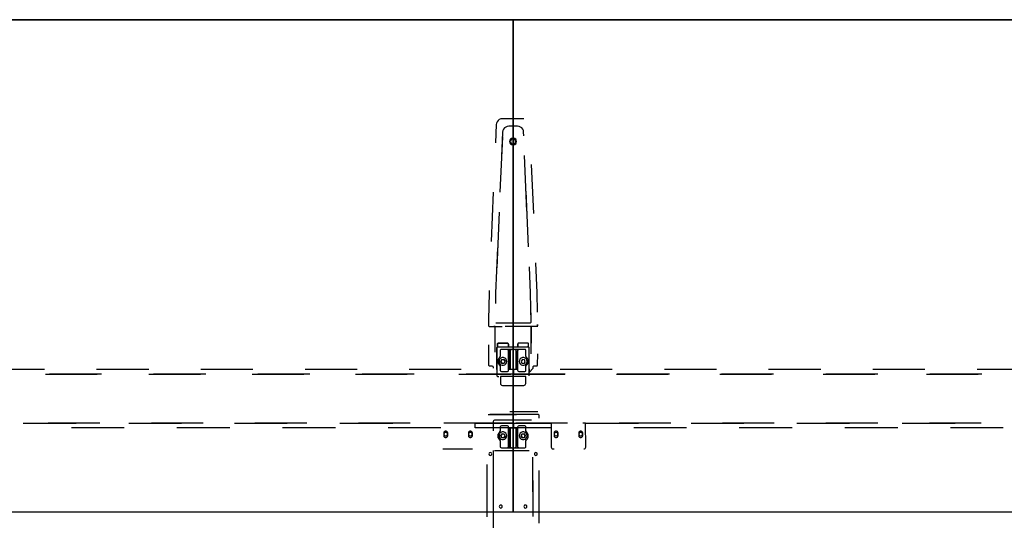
# Model space of a CAD drawing. Header units: metres. Extents: x 6.77 to 13.17, y -3.52 to -1.81.
# Tile 4 of 8: x 8.37 to 9.97, y -2.65 to -1.81. Entities that reach past the tile are written whole.
import ezdxf

# ---------------------------------------------------------------- set-up
doc = ezdxf.new("R2010")
doc.units = ezdxf.units.M
doc.header["$MEASUREMENT"] = 0

# ---------------------------------------------------------------- blocks, each defined once
blk = doc.blocks.new('5863c800-ed52-4f6c-920e-e734873ff803')
at = {"color": 252, "lineweight": 25, "true_color": 0x848484}
for p, q in [((9.1405, -1.9813), (9.1393, -2.011)), ((9.1855, -1.9717), (9.1505, -1.9717)), ((9.1751, -1.9839), (9.1609, -1.9839)), ((9.1509, -1.9935), (9.1492, -2.0333)), ((9.1854, -1.9993), (9.1851, -1.9935)), ((9.1506, -2.0009), (9.1467, -2.0912)), ((9.1906, -2.122), (9.1868, -2.0317)), ((9.2016, -2.126), (9.1982, -2.046)), ((9.1359, -2.0911), (9.1326, -2.1711)), ((9.1931, -2.18), (9.1892, -2.0897)), ((9.1453, -2.1236), (9.1415, -2.2139)), ((9.1428, -2.1816), (9.1397, -2.2551)), ((9.207, -2.2548), (9.2049, -2.2061)), ((9.1963, -2.2551), (9.1945, -2.2123)), ((9.1291, -2.2548), (9.1281, -2.2985)), ((9.1292, -2.2511), (9.1291, -2.2548)), ((9.1397, -2.2551), (9.1394, -2.2719)), ((9.1972, -2.3027), (9.1963, -2.2551)), ((9.2076, -2.2861), (9.207, -2.2548)), ((9.1972, -2.3027), (9.1966, -2.2704)), ((9.1281, -2.2985), (9.1281, -2.3082)), ((9.1398, -2.3037), (9.1962, -2.3037)), ((9.1291, -2.3092), (9.1505, -2.3092)), ((9.1388, -2.3092), (9.1367, -2.3092)), ((9.1388, -2.3511), (9.1388, -2.3092)), ((9.1973, -2.3092), (9.1549, -2.3092)), ((9.1973, -2.354), (9.1973, -2.3092)), ((9.1973, -2.3092), (9.1973, -2.3363)), ((9.2069, -2.3092), (9.1973, -2.3092)), ((9.2079, -2.3062), (9.2079, -2.3082)), ((9.2079, -2.3099), (9.2079, -2.3062)), ((9.128, -2.3391), (9.1281, -2.3722)), ((9.1417, -2.3434), (9.1417, -2.3898)), ((9.1417, -2.3794), (9.1417, -2.3434)), ((9.1427, -2.3383), (9.1427, -2.3424)), ((9.1427, -2.3424), (9.1427, -2.3383)), ((9.1427, -2.3424), (9.1606, -2.3424)), ((9.1447, -2.3363), (9.1586, -2.3363)), ((9.1586, -2.3363), (9.1447, -2.3363)), ((9.147, -2.3488), (9.147, -2.358)), ((9.147, -2.3488), (9.147, -2.358)), ((9.1588, -2.3468), (9.149, -2.3468)), ((9.168, -2.3468), (9.149, -2.3468)), ((9.1652, -2.3468), (9.1588, -2.3468)), ((9.1606, -2.3383), (9.1606, -2.3424)), ((9.1606, -2.3424), (9.1606, -2.3383)), ((9.1606, -2.3424), (9.1755, -2.3424)), ((9.1608, -2.3804), (9.1608, -2.3488)), ((9.1608, -2.3488), (9.1608, -2.3786)), ((9.1632, -2.3488), (9.1632, -2.3786)), ((9.1632, -2.3786), (9.1632, -2.3488)), ((9.168, -2.3468), (9.1652, -2.3468)), ((9.187, -2.3468), (9.168, -2.3468)), ((9.1708, -2.3468), (9.168, -2.3468)), ((9.1772, -2.3468), (9.1708, -2.3468)), ((9.1728, -2.3488), (9.1728, -2.3786)), ((9.1728, -2.3786), (9.1728, -2.3488)), ((9.1752, -2.3786), (9.1752, -2.3488)), ((9.1752, -2.3488), (9.1752, -2.3804)), ((9.1755, -2.3383), (9.1755, -2.3424)), ((9.1755, -2.3424), (9.1755, -2.3383)), ((9.1755, -2.3424), (9.1933, -2.3424)), ((9.187, -2.3468), (9.1772, -2.3468)), ((9.1913, -2.3363), (9.1775, -2.3363)), ((9.189, -2.358), (9.189, -2.3488)), ((9.189, -2.358), (9.189, -2.3488)), ((9.1933, -2.3424), (9.1912, -2.3424)), ((9.1933, -2.3424), (9.1933, -2.3383)), ((9.1943, -2.3898), (9.1943, -2.3434)), ((9.1481, -2.3667), (9.1494, -2.3635)), ((9.1494, -2.3635), (9.1481, -2.3667)), ((9.1481, -2.3667), (9.1502, -2.3694)), ((9.1502, -2.3694), (9.1481, -2.3667)), ((9.1528, -2.363), (9.1494, -2.3635)), ((9.1494, -2.3635), (9.1528, -2.363)), ((9.1549, -2.3658), (9.1528, -2.363)), ((9.1528, -2.363), (9.1549, -2.3658)), ((9.1549, -2.3658), (9.1536, -2.3689)), ((9.1536, -2.3689), (9.1549, -2.3658)), ((9.1832, -2.363), (9.1811, -2.3658)), ((9.1832, -2.363), (9.1811, -2.3658)), ((9.1811, -2.3658), (9.1824, -2.3689)), ((9.1811, -2.3658), (9.1824, -2.3689)), ((9.1866, -2.3635), (9.1832, -2.363)), ((9.1866, -2.3635), (9.1832, -2.363)), ((9.1858, -2.3694), (9.1879, -2.3667)), ((9.1858, -2.3694), (9.1879, -2.3667)), ((9.1879, -2.3667), (9.1866, -2.3635)), ((9.1879, -2.3667), (9.1866, -2.3635)), ((9.2079, -2.3722), (9.208, -2.3539)), ((8.322, -2.379), (8.4066, -2.379)), ((8.4913, -2.379), (8.5759, -2.379)), ((8.6606, -2.379), (8.7453, -2.379)), ((8.8299, -2.379), (8.9146, -2.379)), ((8.9993, -2.379), (9.0839, -2.379)), ((9.1291, -2.3732), (9.1334, -2.3732)), ((9.1354, -2.3752), (9.1354, -2.377)), ((9.1409, -2.3794), (9.1417, -2.3794)), ((9.147, -2.374), (9.147, -2.3804)), ((9.147, -2.374), (9.147, -2.3804)), ((9.149, -2.3824), (9.1588, -2.3824)), ((9.149, -2.3824), (9.1588, -2.3824)), ((9.1502, -2.3694), (9.1536, -2.3689)), ((9.1536, -2.3689), (9.1502, -2.3694)), ((9.1608, -2.3786), (9.1632, -2.3786)), ((9.1608, -2.3786), (9.1752, -2.3786)), ((9.1608, -2.3804), (9.1608, -2.3786)), ((9.1632, -2.3786), (9.1728, -2.3786)), ((9.1686, -2.379), (9.1686, -2.387)), ((9.1728, -2.3786), (9.1752, -2.3786)), ((9.1752, -2.3786), (9.1752, -2.3804)), ((9.1772, -2.3824), (9.187, -2.3824)), ((9.1772, -2.3824), (9.187, -2.3824)), ((9.1824, -2.3689), (9.1858, -2.3694)), ((9.1824, -2.3689), (9.1858, -2.3694)), ((9.189, -2.3804), (9.189, -2.374)), ((9.189, -2.3804), (9.189, -2.374)), ((9.1943, -2.384), (9.2006, -2.3771)), ((9.1943, -2.3794), (9.1943, -2.384)), ((9.1951, -2.3794), (9.1943, -2.3794)), ((9.2006, -2.3771), (9.2006, -2.3752)), ((9.2026, -2.3732), (9.2069, -2.3732)), ((9.2446, -2.379), (9.3293, -2.379)), ((9.414, -2.379), (9.4986, -2.379)), ((9.5833, -2.379), (9.668, -2.379)), ((9.7526, -2.379), (9.8373, -2.379)), ((9.922, -2.379), (10.0066, -2.379)), ((8.408, -2.387), (8.492, -2.387)), ((8.4993, -2.387), (8.4146, -2.387)), ((8.576, -2.387), (8.66, -2.387)), ((8.6686, -2.387), (8.5839, -2.387)), ((8.7441, -2.387), (8.8281, -2.387)), ((8.8379, -2.387), (8.7533, -2.387)), ((8.9121, -2.387), (8.9961, -2.387)), ((9.0073, -2.387), (8.9226, -2.387)), ((9.0801, -2.387), (9.1641, -2.387)), ((9.1686, -2.387), (9.0919, -2.387)), ((9.1427, -2.3908), (9.1448, -2.3908)), ((9.1885, -2.3908), (9.1476, -2.3908)), ((9.1476, -2.3908), (9.1476, -2.4023)), ((9.2526, -2.387), (9.168, -2.387)), ((9.168, -2.387), (9.252, -2.387)), ((9.1885, -2.4023), (9.1885, -2.3908)), ((9.336, -2.387), (9.42, -2.387)), ((9.422, -2.387), (9.3373, -2.387)), ((9.504, -2.387), (9.588, -2.387)), ((9.5913, -2.387), (9.5066, -2.387)), ((9.672, -2.387), (9.756, -2.387)), ((9.7606, -2.387), (9.676, -2.387)), ((9.84, -2.387), (9.924, -2.387)), ((9.93, -2.387), (9.8453, -2.387)), ((9.1506, -2.4053), (9.1855, -2.4053)), ((9.1277, -2.4525), (9.1734, -2.4525)), ((9.2086, -2.4525), (9.1304, -2.4525)), ((9.2086, -2.4525), (9.1304, -2.4525)), ((9.1358, -2.4638), (9.1358, -2.479)), ((9.1358, -2.4638), (9.1358, -2.479)), ((9.1982, -2.4618), (9.1378, -2.4618)), ((9.1982, -2.4618), (9.1378, -2.4618)), ((9.1982, -2.4618), (9.1418, -2.4618)), ((9.1982, -2.4618), (9.1418, -2.4618)), ((9.2083, -2.4482), (9.1626, -2.4482)), ((9.2106, -2.4584), (9.2106, -2.4544)), ((9.2106, -2.4584), (9.2106, -2.4544)), ((8.3721, -2.4665), (8.4578, -2.4665)), ((8.4966, -2.4665), (8.4125, -2.4665)), ((8.5361, -2.474), (8.4503, -2.474)), ((8.5436, -2.4665), (8.6294, -2.4665)), ((8.6646, -2.4665), (8.5806, -2.4665)), ((8.7076, -2.474), (8.6218, -2.474)), ((8.7152, -2.4665), (8.8009, -2.4665)), ((8.8326, -2.4665), (8.7486, -2.4665)), ((8.8792, -2.474), (8.7934, -2.474)), ((8.8867, -2.4665), (8.9725, -2.4665)), ((9.0006, -2.4665), (8.9166, -2.4665)), ((9.0507, -2.474), (8.9649, -2.474)), ((9.1036, -2.4665), (9.0553, -2.4665)), ((9.1686, -2.4665), (9.0846, -2.4665)), ((9.1065, -2.474), (9.1065, -2.4665)), ((9.1065, -2.4665), (9.1686, -2.4665)), ((9.1686, -2.474), (9.1065, -2.474)), ((9.147, -2.4729), (9.147, -2.4793)), ((9.147, -2.4729), (9.147, -2.4793)), ((9.147, -2.4729), (9.147, -2.4793)), ((9.147, -2.4729), (9.147, -2.4793)), ((9.1588, -2.4709), (9.149, -2.4709)), ((9.1588, -2.4709), (9.149, -2.4709)), ((9.1588, -2.4709), (9.149, -2.4709)), ((9.1588, -2.4709), (9.149, -2.4709)), ((9.1608, -2.4748), (9.1608, -2.4729)), ((9.1608, -2.5045), (9.1608, -2.4729)), ((9.1608, -2.5045), (9.1608, -2.4729)), ((9.1608, -2.4748), (9.1608, -2.4729)), ((9.1632, -2.4748), (9.1608, -2.4748)), ((9.1608, -2.4748), (9.1608, -2.5045)), ((9.1752, -2.4748), (9.1608, -2.4748)), ((9.1608, -2.4748), (9.1608, -2.5045)), ((9.1632, -2.4748), (9.1608, -2.4748)), ((9.1752, -2.4748), (9.1608, -2.4748)), ((9.1728, -2.4748), (9.1632, -2.4748)), ((9.1632, -2.5045), (9.1632, -2.4748)), ((9.1632, -2.4748), (9.1632, -2.5045)), ((9.1632, -2.5045), (9.1632, -2.4748)), ((9.1728, -2.4748), (9.1632, -2.4748)), ((9.1632, -2.4748), (9.1632, -2.5045)), ((9.168, -2.474), (9.168, -2.4665)), ((9.168, -2.4665), (9.2301, -2.4665)), ((9.2301, -2.474), (9.168, -2.474)), ((9.1686, -2.4665), (9.1686, -2.474)), ((9.2565, -2.4665), (9.1725, -2.4665)), ((9.1728, -2.4748), (9.1728, -2.5045)), ((9.1728, -2.5045), (9.1728, -2.4748)), ((9.1752, -2.4748), (9.1728, -2.4748)), ((9.1728, -2.4748), (9.1728, -2.5045)), ((9.1728, -2.5045), (9.1728, -2.4748)), ((9.1752, -2.4748), (9.1728, -2.4748)), ((9.1752, -2.4729), (9.1752, -2.4748)), ((9.1752, -2.4729), (9.1752, -2.5045)), ((9.1752, -2.4729), (9.1752, -2.5045)), ((9.1752, -2.4729), (9.1752, -2.4748)), ((9.1752, -2.5045), (9.1752, -2.4748)), ((9.1752, -2.5045), (9.1752, -2.4748)), ((9.187, -2.4709), (9.1772, -2.4709)), ((9.187, -2.4709), (9.1772, -2.4709)), ((9.187, -2.4709), (9.1772, -2.4709)), ((9.187, -2.4709), (9.1772, -2.4709)), ((9.189, -2.4793), (9.189, -2.4729)), ((9.189, -2.4793), (9.189, -2.4729)), ((9.189, -2.4793), (9.189, -2.4729)), ((9.189, -2.4793), (9.189, -2.4729)), ((9.2301, -2.4665), (9.23, -2.5055)), ((9.2301, -2.4665), (9.2301, -2.474)), ((9.233, -2.4665), (9.2301, -2.4665)), ((9.2858, -2.4665), (9.2813, -2.4665)), ((9.286, -2.5055), (9.2858, -2.4665)), ((9.2859, -2.4665), (9.3716, -2.4665)), ((9.4245, -2.4665), (9.3405, -2.4665)), ((9.4499, -2.474), (9.3641, -2.474)), ((9.4574, -2.4665), (9.5432, -2.4665)), ((9.5925, -2.4665), (9.5085, -2.4665)), ((9.6214, -2.474), (9.5356, -2.474)), ((9.629, -2.4665), (9.7147, -2.4665)), ((9.7605, -2.4665), (9.6765, -2.4665)), ((9.793, -2.474), (9.7072, -2.474)), ((9.8005, -2.4665), (9.8863, -2.4665)), ((9.9285, -2.4665), (9.8445, -2.4665)), ((9.9645, -2.474), (9.8787, -2.474)), ((9.0554, -2.4825), (9.0554, -2.4865)), ((9.0554, -2.4825), (9.0554, -2.4865)), ((9.0619, -2.4865), (9.0619, -2.4825)), ((9.0619, -2.4865), (9.0619, -2.4825)), ((9.0954, -2.4825), (9.0954, -2.4865)), ((9.0954, -2.4825), (9.0954, -2.4865)), ((9.1019, -2.4865), (9.1019, -2.4825)), ((9.1019, -2.4865), (9.1019, -2.4825)), ((9.147, -2.4953), (9.147, -2.5045)), ((9.147, -2.4953), (9.147, -2.5045)), ((9.147, -2.4953), (9.147, -2.5045)), ((9.147, -2.4953), (9.147, -2.5045)), ((9.1502, -2.4839), (9.1481, -2.4867)), ((9.1502, -2.4839), (9.1481, -2.4867)), ((9.1481, -2.4867), (9.1502, -2.4839)), ((9.1481, -2.4867), (9.1502, -2.4839)), ((9.1481, -2.4867), (9.1494, -2.4899)), ((9.1481, -2.4867), (9.1494, -2.4899)), ((9.1494, -2.4899), (9.1481, -2.4867)), ((9.1494, -2.4899), (9.1481, -2.4867)), ((9.1494, -2.4899), (9.1528, -2.4903)), ((9.1494, -2.4899), (9.1528, -2.4903)), ((9.1528, -2.4903), (9.1494, -2.4899)), ((9.1528, -2.4903), (9.1494, -2.4899)), ((9.1536, -2.4844), (9.1502, -2.4839)), ((9.1536, -2.4844), (9.1502, -2.4839)), ((9.1502, -2.4839), (9.1536, -2.4844)), ((9.1502, -2.4839), (9.1536, -2.4844)), ((9.1528, -2.4903), (9.1549, -2.4876)), ((9.1528, -2.4903), (9.1549, -2.4876)), ((9.1549, -2.4876), (9.1528, -2.4903)), ((9.1549, -2.4876), (9.1528, -2.4903)), ((9.1549, -2.4876), (9.1536, -2.4844)), ((9.1549, -2.4876), (9.1536, -2.4844)), ((9.1536, -2.4844), (9.1549, -2.4876)), ((9.1536, -2.4844), (9.1549, -2.4876)), ((9.1824, -2.4844), (9.1811, -2.4876)), ((9.1811, -2.4876), (9.1824, -2.4844)), ((9.1811, -2.4876), (9.1824, -2.4844)), ((9.1824, -2.4844), (9.1811, -2.4876)), ((9.1811, -2.4876), (9.1832, -2.4903)), ((9.1832, -2.4903), (9.1811, -2.4876)), ((9.1832, -2.4903), (9.1811, -2.4876)), ((9.1811, -2.4876), (9.1832, -2.4903)), ((9.1858, -2.4839), (9.1824, -2.4844)), ((9.1824, -2.4844), (9.1858, -2.4839)), ((9.1824, -2.4844), (9.1858, -2.4839)), ((9.1858, -2.4839), (9.1824, -2.4844)), ((9.1832, -2.4903), (9.1866, -2.4899)), ((9.1832, -2.4903), (9.1866, -2.4899)), ((9.1866, -2.4899), (9.1832, -2.4903)), ((9.1866, -2.4899), (9.1832, -2.4903)), ((9.1879, -2.4867), (9.1858, -2.4839)), ((9.1858, -2.4839), (9.1879, -2.4867)), ((9.1879, -2.4867), (9.1858, -2.4839)), ((9.1858, -2.4839), (9.1879, -2.4867)), ((9.1866, -2.4899), (9.1879, -2.4867)), ((9.1879, -2.4867), (9.1866, -2.4899)), ((9.1879, -2.4867), (9.1866, -2.4899)), ((9.1866, -2.4899), (9.1879, -2.4867)), ((9.189, -2.5045), (9.189, -2.4953)), ((9.189, -2.5045), (9.189, -2.4953)), ((9.189, -2.5045), (9.189, -2.4953)), ((9.189, -2.5045), (9.189, -2.4953)), ((9.2347, -2.4825), (9.2347, -2.4865)), ((9.2347, -2.4825), (9.2347, -2.4865)), ((9.2412, -2.4865), (9.2412, -2.4825)), ((9.2412, -2.4865), (9.2412, -2.4825)), ((9.2747, -2.4825), (9.2747, -2.4865)), ((9.2747, -2.4825), (9.2747, -2.4865)), ((9.2812, -2.4865), (9.2812, -2.4825)), ((9.2812, -2.4865), (9.2812, -2.4825)), ((9.0536, -2.5085), (9.1019, -2.5085)), ((9.1357, -2.511), (9.1356, -2.5861)), ((9.1357, -2.511), (9.1356, -2.5861)), ((9.1378, -2.511), (9.1942, -2.511)), ((9.1378, -2.511), (9.1942, -2.511)), ((9.149, -2.5065), (9.168, -2.5065)), ((9.149, -2.5065), (9.1588, -2.5065)), ((9.149, -2.5065), (9.1588, -2.5065)), ((9.149, -2.5065), (9.168, -2.5065)), ((9.1588, -2.5065), (9.1652, -2.5065)), ((9.1588, -2.5065), (9.1652, -2.5065)), ((9.1652, -2.5065), (9.168, -2.5065)), ((9.1652, -2.5065), (9.168, -2.5065)), ((9.168, -2.5065), (9.1708, -2.5065)), ((9.168, -2.5065), (9.187, -2.5065)), ((9.168, -2.5065), (9.1708, -2.5065)), ((9.168, -2.5065), (9.187, -2.5065)), ((9.1708, -2.5065), (9.1772, -2.5065)), ((9.1708, -2.5065), (9.1772, -2.5065)), ((9.1772, -2.5065), (9.187, -2.5065)), ((9.1772, -2.5065), (9.187, -2.5065)), ((9.233, -2.5085), (9.2347, -2.5085)), ((9.2004, -2.5968), (9.2003, -2.5216)), ((9.2004, -2.5968), (9.2003, -2.5216)), ((9.1254, -2.5337), (9.1254, -2.619)), ((9.1254, -2.5337), (9.1254, -2.619)), ((9.2004, -2.6181), (9.2003, -2.5394)), ((9.2004, -2.6181), (9.2003, -2.5394)), ((9.2106, -2.629), (9.2106, -2.5437)), ((9.2106, -2.629), (9.2106, -2.5437)), ((9.1357, -2.5577), (9.1356, -2.6365)), ((9.1357, -2.5577), (9.1356, -2.6365))]:
    blk.add_line(p, q, dxfattribs=at)
at = {"color": 18, "lineweight": 25, "true_color": 0x000000}
for points in [[(6.768, -1.8107), (13.168, -1.8107), (13.168, -3.5227), (6.768, -3.5227)], [(7.568, -2.6107), (9.168, -2.6107), (9.168, -1.8107), (7.568, -1.8107)], [(9.168, -2.6107), (10.768, -2.6107), (10.768, -1.8107), (9.168, -1.8107)]]:
    blk.add_lwpolyline(points, close=True, dxfattribs=at)
at = {"color": 252, "lineweight": 25, "true_color": 0x848484}
for points in [[(9.1505, -1.9717), (9.148, -1.972), (9.1456, -1.973), (9.1436, -1.9745), (9.142, -1.9765), (9.1409, -1.9788), (9.1405, -1.9813)], [(9.1609, -1.9839), (9.1584, -1.9843), (9.156, -1.9852), (9.154, -1.9867), (9.1524, -1.9887), (9.1513, -1.991), (9.1509, -1.9935)], [(9.1851, -1.9935), (9.1847, -1.991), (9.1836, -1.9887), (9.1821, -1.9867), (9.18, -1.9852), (9.1777, -1.9843), (9.1751, -1.9839)], [(9.1737, -2.0087), (9.1733, -2.0067), (9.1724, -2.005), (9.1708, -2.0037), (9.169, -2.0031), (9.167, -2.0031), (9.1652, -2.0037), (9.1636, -2.005), (9.1627, -2.0067), (9.1623, -2.0087)], [(9.1737, -2.0087), (9.1733, -2.0067), (9.1724, -2.005), (9.1708, -2.0037), (9.169, -2.0031), (9.167, -2.0031), (9.1652, -2.0037), (9.1636, -2.005), (9.1627, -2.0067), (9.1623, -2.0087)], [(9.1623, -2.0087), (9.1627, -2.0106), (9.1636, -2.0123), (9.1652, -2.0136), (9.167, -2.0143), (9.169, -2.0143), (9.1708, -2.0136), (9.1724, -2.0123), (9.1733, -2.0106), (9.1737, -2.0087)], [(9.1623, -2.0087), (9.1627, -2.0106), (9.1636, -2.0123), (9.1652, -2.0136), (9.167, -2.0143), (9.169, -2.0143), (9.1708, -2.0136), (9.1724, -2.0123), (9.1733, -2.0106), (9.1737, -2.0087)], [(9.1722, -2.0087), (9.1719, -2.0071), (9.171, -2.0057), (9.1696, -2.0048), (9.168, -2.0045), (9.1664, -2.0048), (9.165, -2.0057), (9.1641, -2.0071), (9.1638, -2.0087)], [(9.1638, -2.0087), (9.1641, -2.0103), (9.165, -2.0116), (9.1664, -2.0126), (9.168, -2.0129), (9.1696, -2.0126), (9.171, -2.0116), (9.1719, -2.0103), (9.1722, -2.0087)], [(9.1962, -2.3037), (9.1971, -2.3032)], [(9.1281, -2.3082), (9.1291, -2.3092)], [(9.2079, -2.3082), (9.2069, -2.3092)], [(9.1417, -2.3434), (9.1427, -2.3424)], [(9.1447, -2.3363), (9.1437, -2.3366), (9.1429, -2.3373), (9.1427, -2.3383)], [(9.1427, -2.3383), (9.1429, -2.3373), (9.1437, -2.3366), (9.1447, -2.3363)], [(9.149, -2.3468), (9.148, -2.347), (9.1473, -2.3478), (9.147, -2.3488)], [(9.149, -2.3468), (9.148, -2.347), (9.1473, -2.3478), (9.147, -2.3488)], [(9.1606, -2.3383), (9.1603, -2.3373), (9.1596, -2.3366), (9.1586, -2.3363)], [(9.1586, -2.3363), (9.1596, -2.3366), (9.1603, -2.3373), (9.1606, -2.3383)], [(9.1608, -2.3488), (9.1605, -2.3478), (9.1598, -2.347), (9.1588, -2.3468)], [(9.1588, -2.3468), (9.1598, -2.347), (9.1605, -2.3478), (9.1608, -2.3488)], [(9.1652, -2.3468), (9.1642, -2.3471), (9.1635, -2.3478), (9.1632, -2.3488)], [(9.1632, -2.3488), (9.1635, -2.3478), (9.1642, -2.3471), (9.1652, -2.3468)], [(9.1708, -2.3468), (9.1718, -2.3471), (9.1725, -2.3478), (9.1728, -2.3488)], [(9.1728, -2.3488), (9.1725, -2.3478), (9.1718, -2.3471), (9.1708, -2.3468)], [(9.1752, -2.3488), (9.1755, -2.3478), (9.1762, -2.347), (9.1772, -2.3468)], [(9.1772, -2.3468), (9.1762, -2.347), (9.1755, -2.3478), (9.1752, -2.3488)], [(9.1775, -2.3363), (9.1765, -2.3366), (9.1757, -2.3373), (9.1755, -2.3383)], [(9.1755, -2.3383), (9.1761, -2.3369)], [(9.189, -2.3488), (9.1887, -2.3478), (9.188, -2.347), (9.187, -2.3468)], [(9.189, -2.3488), (9.1887, -2.3478), (9.188, -2.347), (9.187, -2.3468)], [(9.1933, -2.3383), (9.1931, -2.3373), (9.1923, -2.3366), (9.1913, -2.3363)], [(9.1943, -2.3434), (9.1933, -2.3424)], [(9.1462, -2.3595), (9.1446, -2.3614), (9.1435, -2.3636), (9.1432, -2.366), (9.1435, -2.3684), (9.1446, -2.3706), (9.1462, -2.3724)], [(9.1462, -2.3595), (9.1446, -2.3614), (9.1435, -2.3636), (9.1432, -2.366), (9.1435, -2.3684), (9.1446, -2.3706), (9.1462, -2.3724)], [(9.1579, -2.3662), (9.1575, -2.364), (9.1564, -2.3621), (9.1547, -2.3607), (9.1526, -2.3599), (9.1504, -2.3599), (9.1483, -2.3607), (9.1466, -2.3621), (9.1455, -2.364), (9.1452, -2.3662)], [(9.1579, -2.3662), (9.1575, -2.364), (9.1564, -2.3621), (9.1547, -2.3607), (9.1526, -2.3599), (9.1504, -2.3599), (9.1483, -2.3607), (9.1466, -2.3621), (9.1455, -2.364), (9.1452, -2.3662)], [(9.1452, -2.3662), (9.1455, -2.3684), (9.1466, -2.3703), (9.1483, -2.3717), (9.1504, -2.3725), (9.1526, -2.3725), (9.1547, -2.3717), (9.1564, -2.3703), (9.1575, -2.3684), (9.1579, -2.3662)], [(9.1452, -2.3662), (9.1455, -2.3684), (9.1466, -2.3703), (9.1483, -2.3717), (9.1504, -2.3725), (9.1526, -2.3725), (9.1547, -2.3717), (9.1564, -2.3703), (9.1575, -2.3684), (9.1579, -2.3662)], [(9.147, -2.358), (9.1462, -2.3595)], [(9.147, -2.358), (9.1462, -2.3595)], [(9.1908, -2.3662), (9.1905, -2.364), (9.1894, -2.3621), (9.1877, -2.3607), (9.1856, -2.3599), (9.1834, -2.3599), (9.1813, -2.3607), (9.1796, -2.3621), (9.1785, -2.364), (9.1781, -2.3662)], [(9.1908, -2.3662), (9.1905, -2.364), (9.1894, -2.3621), (9.1877, -2.3607), (9.1856, -2.3599), (9.1834, -2.3599), (9.1813, -2.3607), (9.1796, -2.3621), (9.1785, -2.364), (9.1781, -2.3662)], [(9.1781, -2.3662), (9.1785, -2.3684), (9.1796, -2.3703), (9.1813, -2.3717), (9.1834, -2.3725), (9.1856, -2.3725), (9.1877, -2.3717), (9.1894, -2.3703), (9.1905, -2.3684), (9.1908, -2.3662)], [(9.1781, -2.3662), (9.1785, -2.3684), (9.1796, -2.3703), (9.1813, -2.3717), (9.1834, -2.3725), (9.1856, -2.3725), (9.1877, -2.3717), (9.1894, -2.3703), (9.1905, -2.3684), (9.1908, -2.3662)], [(9.1898, -2.3595), (9.189, -2.358)], [(9.1898, -2.3595), (9.189, -2.358)], [(9.1898, -2.3724), (9.1914, -2.3706), (9.1925, -2.3684), (9.1928, -2.366), (9.1925, -2.3636), (9.1914, -2.3614), (9.1898, -2.3595)], [(9.1898, -2.3724), (9.1914, -2.3706), (9.1925, -2.3684), (9.1928, -2.366), (9.1925, -2.3636), (9.1914, -2.3614), (9.1898, -2.3595)], [(9.1281, -2.3722), (9.1291, -2.3732)], [(9.1334, -2.3732), (9.1344, -2.3735), (9.1351, -2.3742), (9.1354, -2.3752)], [(9.1462, -2.3724), (9.147, -2.374)], [(9.1462, -2.3724), (9.147, -2.374)], [(9.147, -2.3804), (9.1473, -2.3814), (9.148, -2.3821), (9.149, -2.3824)], [(9.147, -2.3804), (9.1473, -2.3814), (9.148, -2.3821), (9.149, -2.3824)], [(9.1588, -2.3824), (9.1598, -2.3821), (9.1605, -2.3814), (9.1608, -2.3804)], [(9.1588, -2.3824), (9.1598, -2.3821), (9.1605, -2.3814), (9.1608, -2.3804)], [(9.1752, -2.3804), (9.1755, -2.3814), (9.1762, -2.3821), (9.1772, -2.3824)], [(9.1752, -2.3804), (9.1755, -2.3814), (9.1762, -2.3821), (9.1772, -2.3824)], [(9.187, -2.3824), (9.188, -2.3821), (9.1887, -2.3814), (9.189, -2.3804)], [(9.187, -2.3824), (9.188, -2.3821), (9.1887, -2.3814), (9.189, -2.3804)], [(9.189, -2.374), (9.1898, -2.3724)], [(9.189, -2.374), (9.1898, -2.3724)], [(9.2006, -2.3752), (9.2009, -2.3742), (9.2016, -2.3735), (9.2026, -2.3732)], [(9.2069, -2.3732), (9.2079, -2.3722)], [(9.1417, -2.3898), (9.1427, -2.3908)], [(9.1476, -2.4023), (9.1478, -2.4034), (9.1484, -2.4044), (9.1494, -2.405), (9.1506, -2.4053)], [(9.1855, -2.4053), (9.1866, -2.405), (9.1876, -2.4044), (9.1882, -2.4034), (9.1885, -2.4023)], [(9.1378, -2.4618), (9.1368, -2.4621), (9.1361, -2.4628), (9.1358, -2.4638)], [(9.1378, -2.4618), (9.1368, -2.4621), (9.1361, -2.4628), (9.1358, -2.4638)], [(9.2106, -2.4544), (9.2103, -2.4534), (9.2095, -2.4527), (9.2086, -2.4525)], [(9.2106, -2.4544), (9.2103, -2.4534), (9.2095, -2.4527), (9.2086, -2.4525)], [(9.0619, -2.4825), (9.0615, -2.4811), (9.0606, -2.48), (9.0593, -2.4794), (9.0579, -2.4794), (9.0566, -2.48), (9.0557, -2.4811), (9.0554, -2.4825)], [(9.0619, -2.4825), (9.0615, -2.4811), (9.0606, -2.48), (9.0593, -2.4794), (9.0579, -2.4794), (9.0566, -2.48), (9.0557, -2.4811), (9.0554, -2.4825)], [(9.1019, -2.4825), (9.1015, -2.4811), (9.1006, -2.48), (9.0993, -2.4794), (9.0979, -2.4794), (9.0966, -2.48), (9.0957, -2.4811), (9.0954, -2.4825)], [(9.1019, -2.4825), (9.1015, -2.4811), (9.1006, -2.48), (9.0993, -2.4794), (9.0979, -2.4794), (9.0966, -2.48), (9.0957, -2.4811), (9.0954, -2.4825)], [(9.147, -2.4793), (9.1462, -2.4809)], [(9.147, -2.4793), (9.1462, -2.4809)], [(9.147, -2.4793), (9.1462, -2.4809)], [(9.147, -2.4793), (9.1462, -2.4809)], [(9.149, -2.4709), (9.148, -2.4712), (9.1473, -2.4719), (9.147, -2.4729)], [(9.149, -2.4709), (9.148, -2.4712), (9.1473, -2.4719), (9.147, -2.4729)], [(9.149, -2.4709), (9.148, -2.4712), (9.1473, -2.4719), (9.147, -2.4729)], [(9.149, -2.4709), (9.148, -2.4712), (9.1473, -2.4719), (9.147, -2.4729)], [(9.1608, -2.4729), (9.1605, -2.4719), (9.1598, -2.4712), (9.1588, -2.4709)], [(9.1608, -2.4729), (9.1605, -2.4719), (9.1598, -2.4712), (9.1588, -2.4709)], [(9.1608, -2.4729), (9.1605, -2.4719), (9.1598, -2.4712), (9.1588, -2.4709)], [(9.1608, -2.4729), (9.1605, -2.4719), (9.1598, -2.4712), (9.1588, -2.4709)], [(9.1772, -2.4709), (9.1762, -2.4712), (9.1755, -2.4719), (9.1752, -2.4729)], [(9.1772, -2.4709), (9.1762, -2.4712), (9.1755, -2.4719), (9.1752, -2.4729)], [(9.1772, -2.4709), (9.1762, -2.4712), (9.1755, -2.4719), (9.1752, -2.4729)], [(9.1772, -2.4709), (9.1762, -2.4712), (9.1755, -2.4719), (9.1752, -2.4729)], [(9.189, -2.4729), (9.1887, -2.4719), (9.188, -2.4712), (9.187, -2.4709)], [(9.189, -2.4729), (9.1887, -2.4719), (9.188, -2.4712), (9.187, -2.4709)], [(9.189, -2.4729), (9.1887, -2.4719), (9.188, -2.4712), (9.187, -2.4709)], [(9.189, -2.4729), (9.1887, -2.4719), (9.188, -2.4712), (9.187, -2.4709)], [(9.1898, -2.4809), (9.189, -2.4793)], [(9.1898, -2.4809), (9.189, -2.4793)], [(9.1898, -2.4809), (9.189, -2.4793)], [(9.1898, -2.4809), (9.189, -2.4793)], [(9.2412, -2.4825), (9.2409, -2.4811), (9.24, -2.48), (9.2387, -2.4794), (9.2372, -2.4794), (9.2359, -2.48), (9.235, -2.4811), (9.2347, -2.4825)], [(9.2412, -2.4825), (9.2409, -2.4811), (9.24, -2.48), (9.2387, -2.4794), (9.2372, -2.4794), (9.2359, -2.48), (9.235, -2.4811), (9.2347, -2.4825)], [(9.2812, -2.4825), (9.2809, -2.4811), (9.28, -2.48), (9.2787, -2.4794), (9.2772, -2.4794), (9.2759, -2.48), (9.275, -2.4811), (9.2747, -2.4825)], [(9.2812, -2.4825), (9.2809, -2.4811), (9.28, -2.48), (9.2787, -2.4794), (9.2772, -2.4794), (9.2759, -2.48), (9.275, -2.4811), (9.2747, -2.4825)], [(9.0554, -2.4865), (9.0557, -2.488), (9.0566, -2.4891), (9.0579, -2.4897), (9.0593, -2.4897), (9.0606, -2.4891), (9.0615, -2.488), (9.0619, -2.4865)], [(9.0554, -2.4865), (9.0557, -2.488), (9.0566, -2.4891), (9.0579, -2.4897), (9.0593, -2.4897), (9.0606, -2.4891), (9.0615, -2.488), (9.0619, -2.4865)], [(9.0615, -2.4845), (9.0613, -2.4833), (9.0604, -2.4822), (9.0593, -2.4817), (9.0579, -2.4817), (9.0568, -2.4822), (9.056, -2.4833), (9.0557, -2.4845)], [(9.0557, -2.4845), (9.056, -2.4858), (9.0568, -2.4868), (9.0579, -2.4874), (9.0593, -2.4874), (9.0604, -2.4868), (9.0613, -2.4858), (9.0615, -2.4845)], [(9.0954, -2.4865), (9.0957, -2.488), (9.0966, -2.4891), (9.0979, -2.4897), (9.0993, -2.4897), (9.1006, -2.4891), (9.1015, -2.488), (9.1019, -2.4865)], [(9.0954, -2.4865), (9.0957, -2.488), (9.0966, -2.4891), (9.0979, -2.4897), (9.0993, -2.4897), (9.1006, -2.4891), (9.1015, -2.488), (9.1019, -2.4865)], [(9.1015, -2.4845), (9.1013, -2.4833), (9.1004, -2.4822), (9.0993, -2.4817), (9.0979, -2.4817), (9.0968, -2.4822), (9.096, -2.4833), (9.0957, -2.4845)], [(9.0957, -2.4845), (9.096, -2.4858), (9.0968, -2.4868), (9.0979, -2.4874), (9.0993, -2.4874), (9.1004, -2.4868), (9.1013, -2.4858), (9.1015, -2.4845)], [(9.1462, -2.4809), (9.1446, -2.4827), (9.1435, -2.4849), (9.1432, -2.4873), (9.1435, -2.4898), (9.1446, -2.492), (9.1462, -2.4938)], [(9.1462, -2.4809), (9.1446, -2.4827), (9.1435, -2.4849), (9.1432, -2.4873), (9.1435, -2.4898), (9.1446, -2.492), (9.1462, -2.4938)], [(9.1462, -2.4809), (9.1446, -2.4827), (9.1435, -2.4849), (9.1432, -2.4873), (9.1435, -2.4898), (9.1446, -2.492), (9.1462, -2.4938)], [(9.1462, -2.4809), (9.1446, -2.4827), (9.1435, -2.4849), (9.1432, -2.4873), (9.1435, -2.4898), (9.1446, -2.492), (9.1462, -2.4938)], [(9.1579, -2.4871), (9.1575, -2.4849), (9.1564, -2.483), (9.1547, -2.4816), (9.1526, -2.4809), (9.1504, -2.4809), (9.1483, -2.4816), (9.1466, -2.483), (9.1455, -2.4849), (9.1452, -2.4871)], [(9.1579, -2.4871), (9.1575, -2.4849), (9.1564, -2.483), (9.1547, -2.4816), (9.1526, -2.4809), (9.1504, -2.4809), (9.1483, -2.4816), (9.1466, -2.483), (9.1455, -2.4849), (9.1452, -2.4871)], [(9.1579, -2.4871), (9.1575, -2.4849), (9.1564, -2.483), (9.1547, -2.4816), (9.1526, -2.4809), (9.1504, -2.4809), (9.1483, -2.4816), (9.1466, -2.483), (9.1455, -2.4849), (9.1452, -2.4871)], [(9.1579, -2.4871), (9.1575, -2.4849), (9.1564, -2.483), (9.1547, -2.4816), (9.1526, -2.4809), (9.1504, -2.4809), (9.1483, -2.4816), (9.1466, -2.483), (9.1455, -2.4849), (9.1452, -2.4871)], [(9.1452, -2.4871), (9.1455, -2.4893), (9.1466, -2.4912), (9.1483, -2.4926), (9.1504, -2.4934), (9.1526, -2.4934), (9.1547, -2.4926), (9.1564, -2.4912), (9.1575, -2.4893), (9.1579, -2.4871)], [(9.1452, -2.4871), (9.1455, -2.4893), (9.1466, -2.4912), (9.1483, -2.4926), (9.1504, -2.4934), (9.1526, -2.4934), (9.1547, -2.4926), (9.1564, -2.4912), (9.1575, -2.4893), (9.1579, -2.4871)], [(9.1452, -2.4871), (9.1455, -2.4893), (9.1466, -2.4912), (9.1483, -2.4926), (9.1504, -2.4934), (9.1526, -2.4934), (9.1547, -2.4926), (9.1564, -2.4912), (9.1575, -2.4893), (9.1579, -2.4871)], [(9.1452, -2.4871), (9.1455, -2.4893), (9.1466, -2.4912), (9.1483, -2.4926), (9.1504, -2.4934), (9.1526, -2.4934), (9.1547, -2.4926), (9.1564, -2.4912), (9.1575, -2.4893), (9.1579, -2.4871)], [(9.1462, -2.4938), (9.147, -2.4953)], [(9.1462, -2.4938), (9.147, -2.4953)], [(9.1462, -2.4938), (9.147, -2.4953)], [(9.1462, -2.4938), (9.147, -2.4953)], [(9.1908, -2.4871), (9.1905, -2.4849), (9.1894, -2.483), (9.1877, -2.4816), (9.1856, -2.4809), (9.1834, -2.4809), (9.1813, -2.4816), (9.1796, -2.483), (9.1785, -2.4849), (9.1781, -2.4871)], [(9.1908, -2.4871), (9.1905, -2.4849), (9.1894, -2.483), (9.1877, -2.4816), (9.1856, -2.4809), (9.1834, -2.4809), (9.1813, -2.4816), (9.1796, -2.483), (9.1785, -2.4849), (9.1781, -2.4871)], [(9.1908, -2.4871), (9.1905, -2.4849), (9.1894, -2.483), (9.1877, -2.4816), (9.1856, -2.4809), (9.1834, -2.4809), (9.1813, -2.4816), (9.1796, -2.483), (9.1785, -2.4849), (9.1781, -2.4871)], [(9.1908, -2.4871), (9.1905, -2.4849), (9.1894, -2.483), (9.1877, -2.4816), (9.1856, -2.4809), (9.1834, -2.4809), (9.1813, -2.4816), (9.1796, -2.483), (9.1785, -2.4849), (9.1781, -2.4871)], [(9.1781, -2.4871), (9.1785, -2.4893), (9.1796, -2.4912), (9.1813, -2.4926), (9.1834, -2.4934), (9.1856, -2.4934), (9.1877, -2.4926), (9.1894, -2.4912), (9.1905, -2.4893), (9.1908, -2.4871)], [(9.1781, -2.4871), (9.1785, -2.4893), (9.1796, -2.4912), (9.1813, -2.4926), (9.1834, -2.4934), (9.1856, -2.4934), (9.1877, -2.4926), (9.1894, -2.4912), (9.1905, -2.4893), (9.1908, -2.4871)], [(9.1781, -2.4871), (9.1785, -2.4893), (9.1796, -2.4912), (9.1813, -2.4926), (9.1834, -2.4934), (9.1856, -2.4934), (9.1877, -2.4926), (9.1894, -2.4912), (9.1905, -2.4893), (9.1908, -2.4871)], [(9.1781, -2.4871), (9.1785, -2.4893), (9.1796, -2.4912), (9.1813, -2.4926), (9.1834, -2.4934), (9.1856, -2.4934), (9.1877, -2.4926), (9.1894, -2.4912), (9.1905, -2.4893), (9.1908, -2.4871)], [(9.189, -2.4953), (9.1898, -2.4938)], [(9.189, -2.4953), (9.1898, -2.4938)], [(9.189, -2.4953), (9.1898, -2.4938)], [(9.189, -2.4953), (9.1898, -2.4938)], [(9.1898, -2.4938), (9.1914, -2.492), (9.1925, -2.4898), (9.1928, -2.4873), (9.1925, -2.4849), (9.1914, -2.4827), (9.1898, -2.4809)], [(9.1898, -2.4938), (9.1914, -2.492), (9.1925, -2.4898), (9.1928, -2.4873), (9.1925, -2.4849), (9.1914, -2.4827), (9.1898, -2.4809)], [(9.1898, -2.4938), (9.1914, -2.492), (9.1925, -2.4898), (9.1928, -2.4873), (9.1925, -2.4849), (9.1914, -2.4827), (9.1898, -2.4809)], [(9.1898, -2.4938), (9.1914, -2.492), (9.1925, -2.4898), (9.1928, -2.4873), (9.1925, -2.4849), (9.1914, -2.4827), (9.1898, -2.4809)], [(9.2347, -2.4865), (9.235, -2.488), (9.2359, -2.4891), (9.2372, -2.4897), (9.2387, -2.4897), (9.24, -2.4891), (9.2409, -2.488), (9.2412, -2.4865)], [(9.2347, -2.4865), (9.235, -2.488), (9.2359, -2.4891), (9.2372, -2.4897), (9.2387, -2.4897), (9.24, -2.4891), (9.2409, -2.488), (9.2412, -2.4865)], [(9.2409, -2.4845), (9.2406, -2.4833), (9.2398, -2.4822), (9.2386, -2.4817), (9.2373, -2.4817), (9.2361, -2.4822), (9.2353, -2.4833), (9.235, -2.4845)], [(9.235, -2.4845), (9.2353, -2.4858), (9.2361, -2.4868), (9.2373, -2.4874), (9.2386, -2.4874), (9.2398, -2.4868), (9.2406, -2.4858), (9.2409, -2.4845)], [(9.2747, -2.4865), (9.275, -2.488), (9.2759, -2.4891), (9.2772, -2.4897), (9.2787, -2.4897), (9.28, -2.4891), (9.2809, -2.488), (9.2812, -2.4865)], [(9.2747, -2.4865), (9.275, -2.488), (9.2759, -2.4891), (9.2772, -2.4897), (9.2787, -2.4897), (9.28, -2.4891), (9.2809, -2.488), (9.2812, -2.4865)], [(9.2809, -2.4845), (9.2806, -2.4833), (9.2798, -2.4822), (9.2786, -2.4817), (9.2773, -2.4817), (9.2761, -2.4822), (9.2753, -2.4833), (9.275, -2.4845)], [(9.275, -2.4845), (9.2753, -2.4858), (9.2761, -2.4868), (9.2773, -2.4874), (9.2786, -2.4874), (9.2798, -2.4868), (9.2806, -2.4858), (9.2809, -2.4845)], [(9.147, -2.5045), (9.1473, -2.5055), (9.148, -2.5063), (9.149, -2.5065)], [(9.147, -2.5045), (9.1473, -2.5055), (9.148, -2.5063), (9.149, -2.5065)], [(9.147, -2.5045), (9.1473, -2.5055), (9.148, -2.5063), (9.149, -2.5065)], [(9.147, -2.5045), (9.1473, -2.5055), (9.148, -2.5063), (9.149, -2.5065)], [(9.1588, -2.5065), (9.1598, -2.5063), (9.1605, -2.5055), (9.1608, -2.5045)], [(9.1608, -2.5045), (9.1605, -2.5055), (9.1598, -2.5063), (9.1588, -2.5065)], [(9.1588, -2.5065), (9.1598, -2.5063), (9.1605, -2.5055), (9.1608, -2.5045)], [(9.1608, -2.5045), (9.1605, -2.5055), (9.1598, -2.5063), (9.1588, -2.5065)], [(9.1652, -2.5065), (9.1642, -2.5063), (9.1635, -2.5055), (9.1632, -2.5045)], [(9.1632, -2.5045), (9.1635, -2.5055), (9.1642, -2.5063), (9.1652, -2.5065)], [(9.1652, -2.5065), (9.1642, -2.5063), (9.1635, -2.5055), (9.1632, -2.5045)], [(9.1632, -2.5045), (9.1635, -2.5055), (9.1642, -2.5063), (9.1652, -2.5065)], [(9.1728, -2.5045), (9.1725, -2.5055), (9.1718, -2.5063), (9.1708, -2.5065)], [(9.1708, -2.5065), (9.1718, -2.5063), (9.1725, -2.5055), (9.1728, -2.5045)], [(9.1708, -2.5065), (9.1718, -2.5063), (9.1725, -2.5055), (9.1728, -2.5045)], [(9.1728, -2.5045), (9.1725, -2.5055), (9.1718, -2.5063), (9.1708, -2.5065)], [(9.1772, -2.5065), (9.1762, -2.5063), (9.1755, -2.5055), (9.1752, -2.5045)], [(9.1752, -2.5045), (9.1755, -2.5055), (9.1762, -2.5063), (9.1772, -2.5065)], [(9.1772, -2.5065), (9.1762, -2.5063), (9.1755, -2.5055), (9.1752, -2.5045)], [(9.1752, -2.5045), (9.1755, -2.5055), (9.1762, -2.5063), (9.1772, -2.5065)], [(9.187, -2.5065), (9.188, -2.5063), (9.1887, -2.5055), (9.189, -2.5045)], [(9.187, -2.5065), (9.188, -2.5063), (9.1887, -2.5055), (9.189, -2.5045)], [(9.187, -2.5065), (9.188, -2.5063), (9.1887, -2.5055), (9.189, -2.5045)], [(9.187, -2.5065), (9.188, -2.5063), (9.1887, -2.5055), (9.189, -2.5045)], [(9.23, -2.5055), (9.2302, -2.5067), (9.2309, -2.5077), (9.2318, -2.5083), (9.233, -2.5085)], [(9.283, -2.5085), (9.2841, -2.5083), (9.2851, -2.5077), (9.2857, -2.5067), (9.286, -2.5055)], [(9.1334, -2.5167), (9.1331, -2.5155), (9.1322, -2.5146), (9.131, -2.5143), (9.1298, -2.5146), (9.1289, -2.5155), (9.1286, -2.5167)], [(9.1334, -2.5167), (9.1331, -2.5155), (9.1322, -2.5146), (9.131, -2.5143), (9.1298, -2.5146), (9.1289, -2.5155), (9.1286, -2.5167)], [(9.1286, -2.5167), (9.1289, -2.5178), (9.1298, -2.5187), (9.131, -2.519), (9.1322, -2.5187), (9.1331, -2.5178), (9.1334, -2.5167)], [(9.1286, -2.5167), (9.1289, -2.5178), (9.1298, -2.5187), (9.131, -2.519), (9.1322, -2.5187), (9.1331, -2.5178), (9.1334, -2.5167)], [(9.2074, -2.5167), (9.2071, -2.5155), (9.2062, -2.5146), (9.205, -2.5143), (9.2038, -2.5146), (9.2029, -2.5155), (9.2026, -2.5167)], [(9.2074, -2.5167), (9.2071, -2.5155), (9.2062, -2.5146), (9.205, -2.5143), (9.2038, -2.5146), (9.2029, -2.5155), (9.2026, -2.5167)], [(9.2026, -2.5167), (9.2029, -2.5178), (9.2038, -2.5187), (9.205, -2.519), (9.2062, -2.5187), (9.2071, -2.5178), (9.2074, -2.5167)], [(9.2026, -2.5167), (9.2029, -2.5178), (9.2038, -2.5187), (9.205, -2.519), (9.2062, -2.5187), (9.2071, -2.5178), (9.2074, -2.5167)], [(9.1504, -2.6022), (9.1501, -2.601), (9.1492, -2.6001), (9.148, -2.5998), (9.1468, -2.6001), (9.1459, -2.601), (9.1456, -2.6022)], [(9.1504, -2.6022), (9.1501, -2.601), (9.1492, -2.6001), (9.148, -2.5998), (9.1468, -2.6001), (9.1459, -2.601), (9.1456, -2.6022)], [(9.1456, -2.6022), (9.1459, -2.6034), (9.1468, -2.6042), (9.148, -2.6045), (9.1492, -2.6042), (9.1501, -2.6034), (9.1504, -2.6022)], [(9.1456, -2.6022), (9.1459, -2.6034), (9.1468, -2.6042), (9.148, -2.6045), (9.1492, -2.6042), (9.1501, -2.6034), (9.1504, -2.6022)], [(9.1904, -2.6022), (9.1901, -2.601), (9.1892, -2.6001), (9.188, -2.5998), (9.1868, -2.6001), (9.1859, -2.601), (9.1856, -2.6022)], [(9.1904, -2.6022), (9.1901, -2.601), (9.1892, -2.6001), (9.188, -2.5998), (9.1868, -2.6001), (9.1859, -2.601), (9.1856, -2.6022)], [(9.1856, -2.6022), (9.1859, -2.6034), (9.1868, -2.6042), (9.188, -2.6045), (9.1892, -2.6042), (9.1901, -2.6034), (9.1904, -2.6022)], [(9.1856, -2.6022), (9.1859, -2.6034), (9.1868, -2.6042), (9.188, -2.6045), (9.1892, -2.6042), (9.1901, -2.6034), (9.1904, -2.6022)]]:
    blk.add_lwpolyline(points, dxfattribs=at)
blk = doc.blocks.new('1116f6e5-7ac6-4300-8449-f2eaa79182c3')
blk.add_blockref('5863c800-ed52-4f6c-920e-e734873ff803', (0, 0))

msp = doc.modelspace()

# ---------------------------------------------------------------- block references
msp.add_blockref('1116f6e5-7ac6-4300-8449-f2eaa79182c3', (0, 0))

doc.saveas('drawing.dxf')
